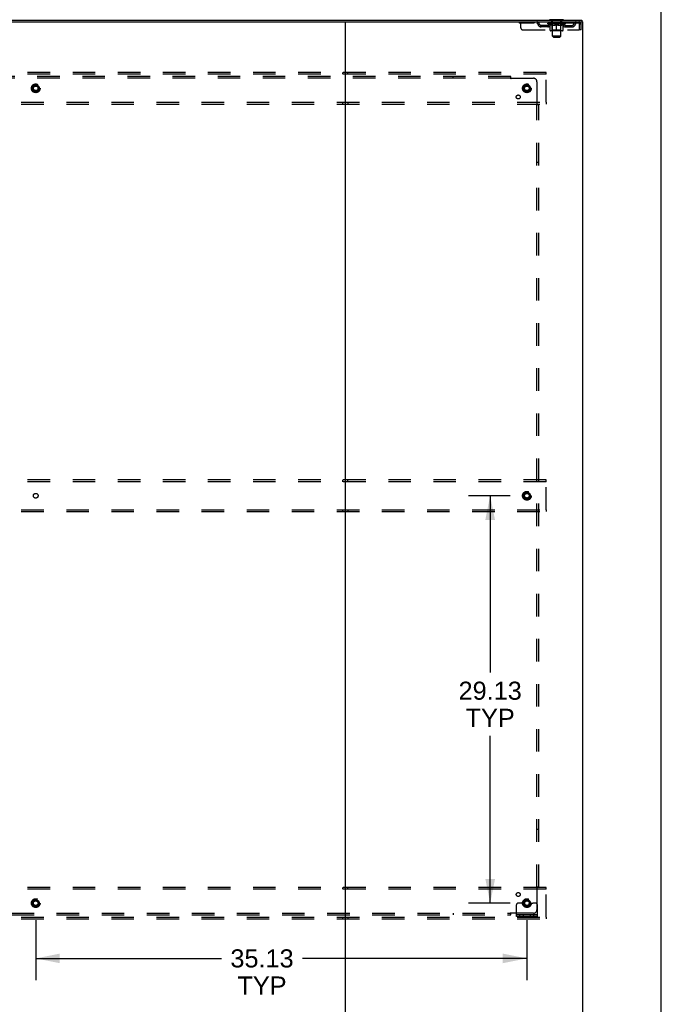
# Model space of a CAD drawing. Header units: inches. Extents: x 0 to 293, y 0 to 190.
# Tile 103 of 104: x 247 to 293, y 64 to 134. Entities that reach past the tile are written whole.
import ezdxf

# ---------------------------------------------------------------- set-up
doc = ezdxf.new("R2010")
doc.units = ezdxf.units.IN
doc.header["$LTSCALE"] = 16.12069
doc.header["$MEASUREMENT"] = 0
doc.linetypes.add('DOT', pattern=[0.2, 0.1, -0.1])
doc.linetypes.add('HIDDEN', pattern=[0.2, 0.1, -0.1])
doc.layers.get('0').update_dxf_attribs({"linetype": 'CONTINUOUS'})
for name, color, linetype in [('DEFAULT_2', 8, 'HIDDEN'), ('DIMENSIONS', 7, 'CONTINUOUS'), ('SUBPANEL', 7, 'CONTINUOUS')]:
    doc.layers.add(name, color=color, linetype=linetype)
doc.styles.get("Standard").update_dxf_attribs({"font": 'arial.ttf'})
doc.dimstyles.new('DIMSTYLE_1', dxfattribs={"dimtxt": 1.293103, "dimasz": 1.724138, "dimexe": 0.09, "dimexo": 0.07, "dimgap": 0.0375, "dimtad": 0, "dimtih": 1, "dimtoh": 1, "dimzin": 4, "dimdsep": 46, "dimtxsty": 'Standard', "dimblk": '_FILLED', "dimblk1": '_FILLED', "dimblk2": '_FILLED', "dimcen": 0.09, "dimadec": 3, "dimazin": 1, "dimtfac": 1, "dimtdec": 3, "dimtofl": 0, "dimtmove": 0, "dimatfit": 3, "dimldrblk": '_FILLED', "dimfxl": 0, "dimtolj": 1, "dimtzin": 4, "dimarcsym": 0})

# ---------------------------------------------------------------- blocks, each defined once
blk = doc.blocks.new('_FILLED')
at = {"color": 0, "linetype": 'ByBlock'}
blk.add_solid([(0, 0), (-1, 0.2), (-1, -0.2)], dxfattribs=at)
blk = doc.blocks.new('*D6')
at = {"layer": 'DIMENSIONS', "color": 2, "linetype": 'Continuous'}
for p, q in [((248.368, 69.53), (248.368, 65.236)), ((283.493, 69.53), (283.493, 65.236)), ((248.368, 66.788), (261.645, 66.788)), ((283.493, 66.788), (267.457, 66.788))]:
    blk.add_line(p, q, dxfattribs=at)
at = {"layer": 'DIMENSIONS', "color": 2, "linetype": 'Continuous', "xscale": 1.724137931, "yscale": 1.724137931, "zscale": 1.724137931, "rotation": 180}
blk.add_blockref('_FILLED', (248.368, 66.788), dxfattribs=at)
at = {"layer": 'DIMENSIONS', "color": 2, "linetype": 'Continuous', "xscale": 1.724137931, "yscale": 1.724137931, "zscale": 1.724137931}
blk.add_blockref('_FILLED', (283.493, 66.788), dxfattribs=at)
at = {"layer": 'DIMENSIONS', "color": 2, "linetype": 'Continuous', "insert": (264.551, 67.434), "char_height": 1.2931, "width": 4.51865, "attachment_point": 2, "line_spacing_factor": 0.9}
blk.add_mtext('35.13\\PTYP', dxfattribs=at)
blk = doc.blocks.new('*D15')
at = {"layer": 'DIMENSIONS', "color": 2, "linetype": 'Continuous'}
for p, q in [((282.286, 99.862), (279.314, 99.862)), ((280.866, 99.862), (280.866, 87.217)), ((280.866, 70.737), (280.866, 82.691)), ((282.286, 70.737), (279.314, 70.737))]:
    blk.add_line(p, q, dxfattribs=at)
at = {"layer": 'DIMENSIONS', "color": 2, "linetype": 'Continuous', "xscale": 1.724137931, "yscale": 1.724137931, "zscale": 1.724137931}
for p, rotation in [((280.866, 99.862), 90), ((280.866, 70.737), 270)]:
    blk.add_blockref('_FILLED', p, dxfattribs=dict(at, rotation=rotation))
at = {"layer": 'DIMENSIONS', "color": 2, "linetype": 'Continuous', "insert": (280.866, 86.571), "char_height": 1.2931, "width": 4.51865, "attachment_point": 2, "line_spacing_factor": 0.9}
blk.add_mtext('29.13\\PTYP', dxfattribs=at)

msp = doc.modelspace()

# ---------------------------------------------------------------- linework, layer by layer
at = {"color": 7, "linetype": 'Continuous'}
for p, q in [((293.103, 0), (293.103, 189.655)), ((209.805, 133.862), (287.43, 133.862)), ((226.827, 133.737), (270.408, 133.737)), ((270.493, 133.737), (270.493, 61.987)), ((270.577, 133.737), (287.493, 133.737)), ((286.118, 133.892), (285.118, 133.892)), ((285.118, 133.892), (285.118, 133.862)), ((286.118, 133.892), (286.118, 133.862)), ((287.43, 133.862), (287.43, 133.737)), ((287.493, 61.987), (287.493, 133.737))]:
    msp.add_line(p, q, dxfattribs=at)
at = {"color": 3, "linetype": 'Continuous'}
msp.add_line((270.408, 133.737), (270.577, 133.737), dxfattribs=at)
at = {"layer": 'DEFAULT_2', "color": 8, "linetype": 'HIDDEN'}
for p, q in [((282.93, 133.737), (282.93, 133.633)), ((283.055, 133.3), (283.055, 133.737)), ((284.03, 133.737), (284.03, 133.633)), ((285.18, 133.633), (285.18, 133.737)), ((285.215, 133.892), (285.215, 133.862)), ((285.253, 133.802), (285.253, 133.882)), ((285.323, 133.792), (285.263, 133.792)), ((285.318, 132.711), (285.318, 133.782)), ((285.973, 133.792), (285.913, 133.792)), ((285.918, 132.711), (285.918, 133.782)), ((285.983, 133.802), (285.983, 133.882)), ((286.021, 133.892), (286.021, 133.862)), ((286.055, 133.633), (286.055, 133.737)), ((287.201, 133.737), (287.201, 133.633)), ((287.201, 133.633), (282.93, 133.633)), ((283.18, 133.175), (287.234, 133.175)), ((284.986, 133.486), (284.503, 133.486)), ((284.503, 133.382), (284.503, 133.486)), ((284.986, 133.382), (284.503, 133.382)), ((284.753, 133.382), (284.753, 133.486)), ((284.984, 133.608), (284.984, 133.654)), ((286.251, 133.608), (284.984, 133.608)), ((285.144, 133.496), (284.984, 133.608)), ((284.994, 133.648), (284.994, 133.654)), ((285.003, 133.644), (285.003, 133.648)), ((285.003, 133.644), (286.233, 133.644)), ((285.012, 133.644), (285.012, 133.648)), ((285.013, 133.644), (285.013, 133.648)), ((285.023, 133.648), (285.023, 133.654)), ((285.039, 133.644), (285.039, 133.648)), ((285.041, 133.644), (285.041, 133.648)), ((285.069, 133.648), (285.069, 133.654)), ((285.084, 133.644), (285.084, 133.648)), ((285.086, 133.644), (285.086, 133.648)), ((285.291, 133.647), (285.089, 133.647)), ((285.133, 133.648), (285.133, 133.654)), ((285.134, 133.644), (285.134, 133.647)), ((285.135, 133.644), (285.135, 133.647)), ((285.138, 133.644), (285.138, 133.647)), ((285.144, 133.496), (285.154, 133.496)), ((285.145, 133.644), (285.145, 133.648)), ((285.145, 133.644), (285.145, 133.647)), ((285.148, 133.644), (285.148, 133.648)), ((285.152, 133.644), (285.152, 133.648)), ((285.154, 133.133), (285.154, 133.539)), ((285.156, 133.644), (285.156, 133.647)), ((285.17, 133.644), (285.17, 133.647)), ((285.188, 133.644), (285.188, 133.647)), ((285.189, 133.644), (285.189, 133.65)), ((286.044, 133.096), (285.191, 133.096)), ((285.209, 133.644), (285.209, 133.647)), ((285.211, 133.648), (285.211, 133.654)), ((285.22, 133.644), (285.22, 133.648)), ((285.224, 133.644), (285.224, 133.648)), ((285.234, 133.644), (285.234, 133.647)), ((285.245, 133.644), (285.245, 133.652)), ((285.26, 133.644), (285.26, 133.647)), ((285.264, 133.644), (285.264, 133.647)), ((285.305, 133.136), (285.265, 133.096)), ((285.291, 133.644), (285.291, 133.647)), ((285.358, 133.647), (285.296, 133.647)), ((285.297, 133.496), (285.476, 133.496)), ((285.301, 133.648), (285.301, 133.654)), ((285.305, 133.136), (285.305, 133.604)), ((285.93, 133.136), (285.305, 133.136)), ((285.308, 133.644), (285.308, 133.648)), ((285.313, 133.644), (285.313, 133.648)), ((285.319, 133.644), (285.319, 133.653)), ((285.323, 133.644), (285.323, 133.647)), ((285.334, 133.644), (285.334, 133.647)), ((285.358, 133.644), (285.358, 133.647)), ((285.433, 133.647), (285.374, 133.647)), ((285.394, 133.644), (285.394, 133.647)), ((285.401, 133.648), (285.401, 133.654)), ((285.405, 133.644), (285.405, 133.648)), ((285.407, 133.644), (285.407, 133.654)), ((285.41, 133.644), (285.41, 133.648)), ((285.417, 133.644), (285.417, 133.648)), ((285.433, 133.644), (285.433, 133.647)), ((285.513, 133.647), (285.459, 133.647)), ((285.472, 133.644), (285.472, 133.647)), ((285.503, 133.647), (285.581, 133.652)), ((285.508, 133.654), (285.508, 133.654)), ((285.508, 133.648), (285.508, 133.654)), ((285.508, 133.648), (285.508, 133.654)), ((285.508, 133.644), (285.508, 133.648)), ((285.512, 133.644), (285.512, 133.648)), ((285.513, 133.644), (285.513, 133.647)), ((285.514, 133.644), (285.514, 133.648)), ((285.549, 133.647), (285.613, 133.647)), ((285.554, 133.644), (285.554, 133.647)), ((285.56, 133.647), (285.56, 133.651)), ((285.581, 133.647), (285.581, 133.652)), ((285.597, 133.644), (285.597, 133.647)), ((285.615, 133.648), (285.615, 133.648)), ((285.615, 133.644), (285.615, 133.648)), ((285.615, 133.644), (285.615, 133.648)), ((285.618, 133.654), (285.732, 133.647)), ((285.618, 133.648), (285.618, 133.654)), ((285.618, 133.096), (285.618, 133.54)), ((285.62, 133.644), (285.62, 133.648)), ((285.62, 133.644), (285.62, 133.648)), ((285.62, 133.648), (285.62, 133.648)), ((285.639, 133.647), (285.687, 133.647)), ((285.639, 133.644), (285.639, 133.647)), ((285.681, 133.644), (285.681, 133.647)), ((285.722, 133.644), (285.722, 133.648)), ((285.722, 133.647), (285.777, 133.647)), ((285.722, 133.644), (285.722, 133.647)), ((285.723, 133.644), (285.723, 133.648)), ((285.727, 133.654), (285.728, 133.654)), ((285.727, 133.648), (285.727, 133.654)), ((285.727, 133.644), (285.727, 133.648)), ((285.728, 133.648), (285.728, 133.654)), ((285.759, 133.496), (285.939, 133.496)), ((285.764, 133.644), (285.764, 133.647)), ((285.803, 133.647), (285.862, 133.647)), ((285.803, 133.644), (285.803, 133.647)), ((285.818, 133.644), (285.818, 133.648)), ((285.825, 133.644), (285.825, 133.648)), ((285.828, 133.644), (285.828, 133.654)), ((285.831, 133.644), (285.831, 133.648)), ((285.834, 133.648), (285.834, 133.654)), ((285.842, 133.644), (285.842, 133.647)), ((285.878, 133.647), (285.94, 133.647)), ((285.878, 133.644), (285.878, 133.647)), ((285.902, 133.644), (285.902, 133.647)), ((285.913, 133.644), (285.913, 133.647)), ((285.917, 133.644), (285.917, 133.653)), ((285.923, 133.644), (285.923, 133.648)), ((285.928, 133.644), (285.928, 133.648)), ((285.93, 133.136), (285.93, 133.604)), ((285.93, 133.136), (285.97, 133.096)), ((285.934, 133.648), (285.934, 133.654)), ((285.945, 133.647), (286.146, 133.647)), ((285.945, 133.644), (285.945, 133.647)), ((285.972, 133.644), (285.972, 133.647)), ((285.975, 133.644), (285.975, 133.647)), ((285.99, 133.644), (285.99, 133.652)), ((286.002, 133.644), (286.002, 133.647)), ((286.011, 133.644), (286.011, 133.648)), ((286.015, 133.644), (286.015, 133.648)), ((286.025, 133.648), (286.025, 133.654)), ((286.026, 133.644), (286.026, 133.647)), ((286.047, 133.644), (286.047, 133.65)), ((286.047, 133.644), (286.047, 133.647)), ((286.065, 133.644), (286.065, 133.647)), ((286.079, 133.644), (286.079, 133.647)), ((286.081, 133.133), (286.081, 133.539)), ((286.081, 133.496), (286.092, 133.496)), ((286.084, 133.644), (286.084, 133.648)), ((286.087, 133.644), (286.087, 133.648)), ((286.09, 133.644), (286.09, 133.647)), ((286.091, 133.644), (286.091, 133.648)), ((286.092, 133.496), (286.251, 133.608)), ((286.098, 133.644), (286.098, 133.647)), ((286.101, 133.644), (286.101, 133.647)), ((286.101, 133.644), (286.101, 133.647)), ((286.103, 133.648), (286.103, 133.654)), ((286.149, 133.644), (286.149, 133.648)), ((286.152, 133.644), (286.152, 133.648)), ((286.166, 133.648), (286.166, 133.654)), ((286.195, 133.644), (286.195, 133.648)), ((286.197, 133.644), (286.197, 133.648)), ((286.213, 133.648), (286.213, 133.654)), ((286.223, 133.644), (286.223, 133.648)), ((286.224, 133.644), (286.224, 133.648)), ((286.233, 133.644), (286.233, 133.648)), ((286.241, 133.648), (286.241, 133.654)), ((286.249, 133.486), (286.732, 133.486)), ((286.249, 133.382), (286.732, 133.382)), ((286.251, 133.608), (286.251, 133.654)), ((286.482, 133.382), (286.482, 133.486)), ((286.732, 133.382), (286.732, 133.486)), ((287.229, 133.584), (287.234, 133.57)), ((287.234, 133.57), (287.234, 133.175)), ((287.368, 133.57), (287.264, 133.57)), ((287.264, 133.175), (287.264, 133.57)), ((287.368, 133.175), (287.264, 133.175)), ((287.368, 133.175), (287.368, 133.57)), ((285.918, 132.711), (285.318, 132.711)), ((285.387, 132.642), (285.318, 132.711)), ((285.387, 132.642), (285.849, 132.642)), ((285.849, 132.642), (285.918, 132.711)), ((284.868, 130.112), (211.868, 130.112)), ((284.868, 129.987), (211.868, 129.987)), ((270.305, 130.112), (270.305, 129.987)), ((270.68, 129.987), (270.68, 130.112)), ((284.868, 129.987), (284.868, 130.112)), ((284.868, 127.987), (284.868, 129.987)), ((211.868, 127.987), (284.868, 127.987)), ((211.868, 127.862), (284.868, 127.862)), ((270.305, 127.987), (270.305, 127.862)), ((270.68, 127.987), (270.68, 127.862)), ((284.868, 127.987), (284.868, 127.862)), ((284.868, 100.987), (211.868, 100.987)), ((284.868, 100.862), (211.868, 100.862)), ((270.305, 100.987), (270.305, 100.862)), ((270.68, 100.862), (270.68, 100.987)), ((284.868, 100.862), (284.868, 100.987)), ((284.868, 98.862), (284.868, 100.862)), ((211.868, 98.862), (284.868, 98.862)), ((211.868, 98.737), (284.868, 98.737)), ((270.305, 98.862), (270.305, 98.737)), ((270.68, 98.862), (270.68, 98.737)), ((284.868, 98.862), (284.868, 98.737)), ((284.868, 71.862), (211.868, 71.862)), ((270.305, 71.862), (270.305, 71.737)), ((270.68, 71.737), (270.68, 71.862)), ((284.868, 71.737), (284.868, 71.862)), ((284.868, 71.737), (211.868, 71.737)), ((284.868, 69.737), (284.868, 71.737)), ((282.743, 69.79), (282.743, 70.612)), ((282.957, 70.737), (282.868, 70.737)), ((283.078, 70.737), (282.957, 70.737)), ((283.318, 70.737), (283.078, 70.737)), ((283.668, 70.737), (283.907, 70.737)), ((284.029, 70.737), (283.907, 70.737)), ((284.118, 70.737), (284.029, 70.737)), ((284.243, 69.79), (284.243, 70.612)), ((211.868, 69.737), (284.868, 69.737)), ((270.305, 69.737), (270.305, 69.612)), ((270.68, 69.737), (270.68, 69.612)), ((284.243, 69.894), (282.743, 69.894)), ((284.243, 69.79), (282.743, 69.79)), ((282.99, 69.79), (282.99, 69.894)), ((283.246, 69.79), (283.246, 69.894)), ((283.74, 69.79), (283.74, 69.894)), ((283.996, 69.79), (283.996, 69.894)), ((284.868, 69.737), (284.868, 69.612)), ((211.868, 69.612), (284.868, 69.612))]:
    msp.add_line(p, q, dxfattribs=at)
for points in [[(287.205, 133.733), (287.203, 133.736), (287.201, 133.737)], [(285.304, 133.496), (285.279, 133.501), (285.255, 133.506), (285.23, 133.513), (285.205, 133.521), (285.18, 133.529), (285.154, 133.539)], [(285.154, 133.538), (285.179, 133.529), (285.203, 133.52), (285.227, 133.513), (285.25, 133.506), (285.273, 133.501), (285.297, 133.496)], [(285.618, 133.54), (285.592, 133.53), (285.566, 133.521), (285.541, 133.513), (285.516, 133.506), (285.491, 133.501), (285.467, 133.496)], [(285.476, 133.496), (285.5, 133.501), (285.523, 133.506), (285.546, 133.513), (285.57, 133.52), (285.594, 133.529), (285.618, 133.538)], [(285.769, 133.496), (285.744, 133.501), (285.719, 133.506), (285.694, 133.513), (285.669, 133.521), (285.643, 133.53), (285.618, 133.54)], [(285.618, 133.538), (285.642, 133.529), (285.666, 133.52), (285.689, 133.513), (285.713, 133.506), (285.736, 133.501), (285.759, 133.496)], [(286.081, 133.539), (286.055, 133.529), (286.03, 133.52), (286.005, 133.513), (285.98, 133.506), (285.956, 133.5), (285.931, 133.496)], [(285.939, 133.496), (285.962, 133.501), (285.986, 133.506), (286.009, 133.513), (286.033, 133.52), (286.057, 133.529), (286.081, 133.538)], [(287.215, 133.62), (287.212, 133.624), (287.21, 133.627), (287.208, 133.63), (287.205, 133.632), (287.203, 133.633), (287.201, 133.633)], [(287.205, 133.733), (287.208, 133.728), (287.21, 133.721), (287.212, 133.712), (287.215, 133.701), (287.217, 133.688), (287.22, 133.674), (287.222, 133.659), (287.224, 133.643), (287.227, 133.625), (287.229, 133.607), (287.231, 133.589), (287.234, 133.57)], [(287.215, 133.62), (287.217, 133.615), (287.22, 133.61), (287.222, 133.604), (287.224, 133.598), (287.227, 133.591), (287.229, 133.584)]]:
    msp.add_lwpolyline(points, dxfattribs=at)
for centre, radius in [((248.368, 128.987), 0.312), ((248.368, 128.987), 0.188), ((248.368, 128.987), 0.165), ((283.493, 128.987), 0.312), ((283.493, 128.987), 0.188), ((283.493, 128.987), 0.165), ((283.493, 99.862), 0.312), ((283.493, 99.862), 0.188), ((283.493, 99.862), 0.165), ((248.368, 70.737), 0.312), ((248.368, 70.737), 0.188), ((248.368, 70.737), 0.165), ((283.493, 70.737), 0.312), ((283.493, 70.737), 0.188), ((283.493, 70.737), 0.165)]:
    msp.add_circle(centre, radius, dxfattribs=at)
at = {"layer": 'DEFAULT_2', "color": 8, "linetype": 'DOT'}
for centre in [(248.368, 128.987), (283.493, 128.987), (248.368, 99.862), (283.493, 99.862), (248.368, 70.737), (283.493, 70.737)]:
    msp.add_circle(centre, 0.17, dxfattribs=at)
at = {"layer": 'DEFAULT_2', "color": 8, "linetype": 'HIDDEN'}
for centre, radius, start, end in [((284.214, 133.57), 0.167, 8.07163, 90), ((285.275, 133.57), 0.167, 90, 171.92837), ((285.243, 133.882), 0.01, 0, 90), ((285.263, 133.802), 0.01, 180, 270), ((285.308, 133.782), 0.01, 0, 90), ((285.928, 133.782), 0.01, 90, 180), ((285.96, 133.57), 0.167, 8.07163, 90), ((285.973, 133.802), 0.01, 270, 360), ((285.993, 133.882), 0.01, 90, 180), ((287.021, 133.57), 0.167, 90, 171.92837), ((287.201, 133.57), 0.167, 0, 90), ((283.18, 133.3), 0.125, 180, 270), ((284.214, 133.571), 0.0625, 7.98631, 90), ((284.503, 133.611), 0.229, 187.98631, 270), ((284.503, 133.611), 0.125, 188.07163, 270), ((284.986, 133.611), 0.125, 270, 351.92837), ((284.986, 133.611), 0.229, 270, 352.01369), ((285.191, 133.133), 0.0371, 180, 270), ((285.275, 133.571), 0.0625, 90, 172.01369), ((285.265, 133.604), 0.0398, 0, 90), ((285.97, 133.604), 0.0398, 90, 180), ((285.961, 133.571), 0.0625, 7.98631, 90), ((286.249, 133.611), 0.229, 187.98631, 270), ((286.044, 133.133), 0.0371, 270, 360), ((286.249, 133.611), 0.125, 188.07163, 270), ((286.732, 133.611), 0.125, 270, 351.92837), ((286.732, 133.611), 0.229, 270, 352.01369), ((287.021, 133.571), 0.0625, 90, 172.01369), ((287.201, 133.57), 0.063, 0, 90), ((282.868, 70.612), 0.125, 90, 180), ((283.493, 70.737), 0.175, 180, 360), ((284.118, 70.612), 0.125, 0, 90)]:
    msp.add_arc(centre, radius, start, end, dxfattribs=at)
for centre, major_axis, ratio, start_param, end_param in [((285.618, 133.654), (0.633, 0.007), 0.05963, 2.96643, 3.140963), ((284.965, 133.642), (0.198, 0), 0.060556, 0.430652, 1.470503), ((285.618, 133.654), (0.633, 0), 0.060556, -3.141593, -2.96706), ((284.965, 133.636), (0.198, 0.002), 0.05963, 1.376596, 1.469874), ((285.618, 133.654), (0.633, 0.013), 0.05688, 2.791345, 2.965878), ((284.94, 133.642), (0.198, 0.002), 0.05963, 0.25549, 1.295341), ((285.009, 133.642), (0.198, -0.002), 0.05963, 0.605815, 1.645666), ((285.618, 133.654), (0.633, -0.007), 0.05963, -2.96643, -2.791898), ((285.009, 133.636), (0.198, 0), 0.060556, 1.551758, 1.645036), ((284.94, 133.636), (0.198, 0.004), 0.05688, 1.20151, 1.294789), ((285.01, 133.638), (0.164, 0.002), 0.05963, 1.065228, 1.614276), ((284.99, 133.638), (0.164, 0.003), 0.05688, 0.890143, 1.43919), ((285.048, 133.638), (0.164, 0), 0.060556, 1.240391, 1.789438), ((285.618, 133.654), (0.633, 0.019), 0.052395, 2.616403, 2.790936), ((284.937, 133.642), (0.198, 0.004), 0.05688, 0.080405, 1.120256), ((285.071, 133.642), (0.198, -0.004), 0.05688, 0.7809, 1.820751), ((285.618, 133.654), (0.633, -0.013), 0.05688, -2.791345, -2.616812), ((285.071, 133.636), (0.198, -0.002), 0.05963, 1.72692, 1.820198), ((284.937, 133.636), (0.198, 0.006), 0.052395, 1.026568, 1.119847), ((284.99, 133.638), (0.164, 0.005), 0.052395, 0.715201, 1.264248), ((285.104, 133.638), (0.164, -0.002), 0.05963, 1.415553, 1.9646), ((285.618, 133.654), (0.633, 0.025), 0.046319, 2.441654, 2.616187), ((285.151, 133.642), (0.198, -0.006), 0.052395, 0.955842, 1.995693), ((285.618, 133.654), (0.633, -0.019), 0.052395, -2.616403, -2.44187), ((284.954, 133.642), (0.198, 0.006), 0.052395, -0.094537, 0.945314), ((285.151, 133.636), (0.198, -0.004), 0.05688, 1.902006, 1.995284), ((284.954, 133.636), (0.198, 0.008), 0.046319, 0.851819, 0.945098), ((285.008, 133.638), (0.164, 0.006), 0.046319, 0.540452, 1.089499), ((285.175, 133.638), (0.164, -0.003), 0.05688, 1.590638, 2.139686), ((285.618, 133.654), (0.633, 0.029), 0.038841, 2.267123, 2.441656), ((285.244, 133.642), (0.198, -0.008), 0.046319, 1.130591, 2.170442), ((284.991, 133.642), (0.198, 0.008), 0.046319, -0.269286, 0.770565), ((285.618, 133.654), (0.633, -0.025), 0.046319, -2.441654, -2.267121), ((285.244, 133.636), (0.198, -0.006), 0.052395, 2.076947, 2.170226), ((284.991, 133.636), (0.198, 0.009), 0.038841, 0.677289, 0.770567), ((285.045, 133.638), (0.164, 0.008), 0.038841, 0.365921, 0.914969), ((285.259, 133.638), (0.164, -0.005), 0.052395, 1.76558, 2.314627), ((285.618, 133.654), (0.633, 0.033), 0.030195, 2.09281, 2.267343), ((285.349, 133.642), (0.198, -0.009), 0.038841, 1.305122, 2.344973), ((285.047, 133.642), (0.198, 0.009), 0.038841, -0.443817, 0.596034), ((285.618, 133.654), (0.633, -0.029), 0.038841, -2.267123, -2.092591), ((285.349, 133.636), (0.198, -0.008), 0.046319, 2.251696, 2.344975), ((285.047, 133.636), (0.198, 0.01), 0.030195, 0.502975, 0.596254), ((285.099, 133.638), (0.164, 0.009), 0.030195, 0.191608, 0.740655), ((285.355, 133.638), (0.164, -0.006), 0.046319, 1.940329, 2.489376), ((285.12, 133.642), (0.198, 0.01), 0.030195, -0.61813, 0.421721), ((285.618, 133.654), (0.633, 0.036), 0.020645, 1.918687, 2.09322), ((285.462, 133.642), (0.198, -0.01), 0.030195, 1.479435, 2.519286), ((285.618, 133.654), (0.633, -0.033), 0.030195, -2.09281, -1.918277), ((285.462, 133.636), (0.198, -0.009), 0.038841, 2.426227, 2.519505), ((285.12, 133.636), (0.198, 0.011), 0.020645, 0.328852, 0.422131), ((285.169, 133.638), (0.164, 0.009), 0.020645, 0.017485, 0.566532), ((285.458, 133.638), (0.164, -0.008), 0.038841, 2.11486, 2.663907), ((285.209, 133.642), (0.198, 0.011), 0.020645, -0.792253, 0.247598), ((285.618, 133.654), (0.633, 0.038), 0.010478, 1.744704, 1.919237), ((285.58, 133.642), (0.198, -0.011), 0.020645, 1.653558, 2.693409), ((285.618, 133.654), (0.633, -0.036), 0.020645, -1.918687, -1.744154), ((285.58, 133.636), (0.198, -0.01), 0.030195, 2.60054, 2.693819), ((285.209, 133.636), (0.198, 0.012), 0.010478, 0.154869, 0.248148), ((285.253, 133.638), (0.164, 0.01), 0.010478, 6.126688, 6.675735), ((285.567, 133.638), (0.164, -0.009), 0.030195, 2.289173, 2.83822), ((285.31, 133.642), (0.198, 0.012), 0.010478, -0.966236, -0.000846), ((285.698, 133.642), (0.198, -0.012), 0.010478, 1.827541, 2.867392), ((285.618, 133.654), (0.633, -0.038), 0.010478, -1.744704, -1.570171), ((285.698, 133.636), (0.198, -0.011), 0.020645, 2.774664, 2.867942), ((285.676, 133.638), (0.164, -0.009), 0.020645, 2.463296, 3.012344), ((285.537, 133.642), (0.198, 0.012), 0.010478, 0.274201, 1.314052), ((285.451, 133.638), (0.164, 0.01), 0.010478, -0.000298, 0.504314), ((285.421, 133.636), (0.198, 0.012), 0.010478, 0.192946, 0.399283), ((285.618, 133.654), (0.633, 0.038), 0.010478, -1.578586, -1.396888), ((285.815, 133.636), (0.198, -0.012), 0.010478, 2.948646, 3.041925), ((285.785, 133.638), (0.164, -0.01), 0.010478, 2.637279, 3.142076), ((285.656, 133.642), (0.198, 0.011), 0.020645, 0.448184, 1.488034), ((285.559, 133.638), (0.164, 0.009), 0.020645, 0.129249, 0.678296), ((285.537, 133.636), (0.198, 0.011), 0.020645, 0.273651, 0.366929), ((285.925, 133.642), (0.198, -0.012), 0.010478, -3.140747, -2.175357), ((285.618, 133.654), (0.633, 0.036), 0.020645, -1.397439, -1.222906), ((285.618, 133.654), (0.633, -0.038), 0.010478, 1.222355, 1.396888), ((285.774, 133.642), (0.198, 0.01), 0.030195, 0.622307, 1.662158), ((285.669, 133.638), (0.164, 0.009), 0.030195, 0.303372, 0.852419), ((285.982, 133.638), (0.164, -0.01), 0.010478, 2.749043, 3.29809), ((286.026, 133.642), (0.198, -0.011), 0.020645, 2.893995, 3.933846), ((285.656, 133.636), (0.198, 0.01), 0.030195, 0.447774, 0.541052), ((286.026, 133.636), (0.198, -0.012), 0.010478, 2.893445, 2.986723), ((285.618, 133.654), (0.633, 0.033), 0.030195, -1.223315, -1.048783), ((285.618, 133.654), (0.633, -0.036), 0.020645, 1.048373, 1.222906), ((285.886, 133.642), (0.198, 0.009), 0.038841, 0.79662, 1.836471), ((285.777, 133.638), (0.164, 0.008), 0.038841, 0.477686, 1.026733), ((286.066, 133.638), (0.164, -0.009), 0.020645, 2.57506, 3.124108), ((286.115, 133.642), (0.198, -0.01), 0.030195, 2.719872, 3.759723), ((285.991, 133.642), (0.198, 0.008), 0.046319, 0.971151, 2.011002), ((285.774, 133.636), (0.198, 0.009), 0.038841, 0.622087, 0.715366), ((286.115, 133.636), (0.198, -0.011), 0.020645, 2.719462, 2.812741), ((285.618, 133.654), (0.633, 0.029), 0.038841, -1.049002, -0.874469), ((285.618, 133.654), (0.633, -0.033), 0.030195, 0.87425, 1.048783), ((285.881, 133.638), (0.164, 0.006), 0.046319, 0.652216, 1.201263), ((286.085, 133.642), (0.198, 0.006), 0.052395, 1.1459, 2.185751), ((286.136, 133.638), (0.164, -0.009), 0.030195, 2.400937, 2.949985), ((286.189, 133.642), (0.198, -0.009), 0.038841, 2.545558, 3.585409), ((285.976, 133.638), (0.164, 0.005), 0.052395, 0.826965, 1.376012), ((285.886, 133.636), (0.198, 0.008), 0.046319, 0.796618, 0.889896), ((286.189, 133.636), (0.198, -0.01), 0.030195, 2.545339, 2.638617), ((286.164, 133.642), (0.198, 0.004), 0.05688, 1.320842, 2.360692), ((285.618, 133.654), (0.633, 0.025), 0.046319, -0.874471, -0.699939), ((285.618, 133.654), (0.633, -0.029), 0.038841, 0.699936, 0.874469), ((286.245, 133.642), (0.198, -0.008), 0.046319, 2.371028, 3.410879), ((286.19, 133.638), (0.164, -0.008), 0.038841, 2.226624, 2.775671), ((286.227, 133.642), (0.198, 0.002), 0.05963, 1.495927, 2.535778), ((286.061, 133.638), (0.164, 0.003), 0.05688, 1.001907, 1.550954), ((286.282, 133.642), (0.198, -0.006), 0.052395, 2.196279, 3.23613), ((285.991, 133.636), (0.198, 0.006), 0.052395, 0.971367, 1.064645), ((286.227, 133.638), (0.164, -0.006), 0.046319, 2.052093, 2.601141), ((286.271, 133.642), (0.198, 0), 0.060556, 1.671089, 2.71094), ((286.245, 133.636), (0.198, -0.009), 0.038841, 2.371026, 2.464304), ((286.299, 133.642), (0.198, -0.004), 0.05688, 2.021337, 3.061188), ((285.618, 133.654), (0.633, 0.019), 0.052395, -0.699723, -0.52519), ((285.618, 133.654), (0.633, -0.025), 0.046319, 0.525406, 0.699939), ((286.295, 133.642), (0.198, -0.002), 0.05963, 1.846251, 2.886102), ((286.132, 133.638), (0.164, 0.002), 0.05963, 1.176993, 1.72604), ((286.246, 133.638), (0.164, -0.005), 0.052395, 1.877344, 2.426392), ((286.187, 133.638), (0.164, 0), 0.060556, 1.352155, 1.901202), ((286.245, 133.638), (0.164, -0.003), 0.05688, 1.702402, 2.25145), ((286.225, 133.638), (0.164, -0.002), 0.05963, 1.527317, 2.076364), ((286.085, 133.636), (0.198, 0.004), 0.05688, 1.146309, 1.239587), ((286.282, 133.636), (0.198, -0.008), 0.046319, 2.196495, 2.289773), ((285.618, 133.654), (0.633, 0.013), 0.05688, -0.524781, -0.350248), ((285.618, 133.654), (0.633, -0.019), 0.052395, 0.350657, 0.52519), ((286.164, 133.636), (0.198, 0.002), 0.05963, 1.321394, 1.414673), ((286.299, 133.636), (0.198, -0.006), 0.052395, 2.021746, 2.115024), ((285.618, 133.654), (0.633, 0.007), 0.05963, -0.349695, -0.175162), ((285.618, 133.654), (0.633, -0.013), 0.05688, 0.175715, 0.350248), ((286.227, 133.636), (0.198, 0), 0.060556, 1.496556, 1.589835), ((286.295, 133.636), (0.198, -0.004), 0.05688, 1.846804, 1.940083), ((286.271, 133.636), (0.198, -0.002), 0.05963, 1.671719, 1.764997), ((285.618, 133.654), (0.633, 0), 0.060556, -0.174533, 0), ((285.618, 133.654), (0.633, -0.007), 0.05963, 0.000629, 0.175162)]:
    msp.add_ellipse(centre, major_axis=major_axis, ratio=ratio, start_param=start_param, end_param=end_param, dxfattribs=at)
at = {"layer": 'SUBPANEL', "color": 8, "linetype": 'HIDDEN'}
for p, q in [((282.336, 129.831), (214.399, 129.831)), ((282.336, 129.706), (214.399, 129.706)), ((278.211, 129.706), (278.211, 129.831)), ((282.336, 129.665), (282.336, 129.831)), ((282.372, 129.706), (283.961, 129.706)), ((284.211, 129.456), (284.211, 127.866)), ((284.171, 127.831), (284.336, 127.831)), ((284.211, 71.894), (284.211, 127.831)), ((284.23, 127.848), (284.223, 127.855)), ((284.336, 71.894), (284.336, 127.831)), ((284.211, 123.706), (284.336, 123.706)), ((284.211, 76.019), (284.336, 76.019)), ((284.171, 71.894), (284.336, 71.894)), ((284.211, 71.858), (284.211, 70.269)), ((214.399, 70.019), (282.336, 70.019)), ((214.399, 69.894), (282.336, 69.894)), ((278.211, 70.019), (278.211, 69.894)), ((282.336, 69.894), (282.336, 70.059)), ((282.353, 70), (282.361, 70.007)), ((283.961, 70.019), (282.372, 70.019))]:
    msp.add_line(p, q, dxfattribs=at)
for points in [[(282.336, 129.745), (282.338, 129.742), (282.34, 129.74), (282.342, 129.738), (282.343, 129.735), (282.345, 129.733), (282.347, 129.732), (282.348, 129.73), (282.35, 129.728), (282.352, 129.726), (282.353, 129.725), (282.359, 129.72)], [(282.336, 129.665), (282.338, 129.666), (282.34, 129.667), (282.342, 129.667), (282.343, 129.668), (282.345, 129.669), (282.346, 129.671), (282.348, 129.672), (282.349, 129.674), (282.351, 129.675), (282.352, 129.677), (282.354, 129.679), (282.355, 129.68), (282.356, 129.682), (282.358, 129.685), (282.359, 129.687), (282.362, 129.691)], [(282.359, 129.72), (282.361, 129.718), (282.363, 129.716), (282.365, 129.713), (282.367, 129.711), (282.369, 129.71), (282.37, 129.708), (282.372, 129.706)], [(282.362, 129.691), (282.363, 129.694), (282.364, 129.696), (282.366, 129.698), (282.367, 129.7), (282.369, 129.702), (282.37, 129.704), (282.372, 129.706)], [(284.171, 127.831), (284.171, 127.833), (284.172, 127.835), (284.173, 127.836), (284.174, 127.838), (284.175, 127.839), (284.176, 127.841), (284.177, 127.842), (284.179, 127.844), (284.181, 127.845), (284.182, 127.847), (284.184, 127.848), (284.186, 127.849), (284.188, 127.851), (284.19, 127.852), (284.192, 127.853)], [(284.192, 127.853), (284.197, 127.856), (284.199, 127.858), (284.201, 127.859), (284.204, 127.861), (284.206, 127.862), (284.208, 127.863), (284.21, 127.865), (284.211, 127.866)], [(284.223, 127.855), (284.221, 127.857), (284.219, 127.859), (284.217, 127.861), (284.215, 127.863), (284.213, 127.865), (284.211, 127.866)], [(284.25, 127.831), (284.248, 127.833), (284.245, 127.835), (284.243, 127.836), (284.241, 127.838), (284.239, 127.84), (284.237, 127.841), (284.235, 127.843), (284.233, 127.845), (284.232, 127.846), (284.23, 127.848)], [(284.171, 71.894), (284.171, 71.892), (284.172, 71.89), (284.173, 71.888), (284.174, 71.887), (284.175, 71.885), (284.176, 71.884), (284.177, 71.882), (284.179, 71.881), (284.181, 71.879), (284.182, 71.878), (284.184, 71.876), (284.186, 71.875), (284.188, 71.874), (284.19, 71.872), (284.192, 71.871), (284.197, 71.868)], [(284.197, 71.868), (284.199, 71.867), (284.201, 71.865), (284.204, 71.864), (284.206, 71.863), (284.208, 71.861), (284.21, 71.86), (284.211, 71.858)], [(284.225, 71.871), (284.223, 71.869), (284.221, 71.867), (284.219, 71.865), (284.217, 71.863), (284.215, 71.861), (284.213, 71.86), (284.211, 71.858)], [(284.25, 71.894), (284.248, 71.892), (284.245, 71.89), (284.243, 71.888), (284.241, 71.887), (284.239, 71.885), (284.237, 71.883), (284.235, 71.881), (284.233, 71.88), (284.232, 71.878), (284.23, 71.876), (284.225, 71.871)], [(282.336, 70.059), (282.338, 70.059), (282.34, 70.058), (282.342, 70.057), (282.343, 70.056), (282.345, 70.055), (282.346, 70.054), (282.348, 70.052), (282.349, 70.051), (282.351, 70.049), (282.352, 70.048), (282.354, 70.046), (282.355, 70.044), (282.356, 70.042), (282.358, 70.04), (282.359, 70.038)], [(282.336, 69.98), (282.338, 69.982), (282.34, 69.985), (282.342, 69.987), (282.343, 69.989), (282.345, 69.991), (282.347, 69.993), (282.348, 69.995), (282.35, 69.996), (282.352, 69.998), (282.353, 70)], [(282.359, 70.038), (282.362, 70.033), (282.363, 70.031), (282.364, 70.029), (282.366, 70.026), (282.367, 70.024), (282.369, 70.022), (282.37, 70.02), (282.372, 70.019)], [(282.361, 70.007), (282.363, 70.009), (282.365, 70.011), (282.367, 70.013), (282.369, 70.015), (282.37, 70.017), (282.372, 70.019)]]:
    msp.add_lwpolyline(points, dxfattribs=at)
for centre, radius in [((248.368, 128.987), 0.25), ((283.493, 128.987), 0.25), ((282.874, 128.369), 0.141), ((283.493, 99.862), 0.25), ((282.874, 71.356), 0.141), ((248.368, 70.737), 0.25), ((283.493, 70.737), 0.25)]:
    msp.add_circle(centre, radius, dxfattribs=at)
for centre, start, end in [((283.961, 129.456), 0, 90), ((283.961, 70.269), 270, 360)]:
    msp.add_arc(centre, 0.25, start, end, dxfattribs=at)

# ---------------------------------------------------------------- dimensions: what is measured, and where the dimension line sits
at = {"layer": 'DIMENSIONS', "color": 2, "linetype": 'Continuous'}
for base, p1, p2, angle, picture, middle in [((280.865750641, 99.862260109), (279.244026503, 70.737260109), (279.244026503, 99.862260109), 90, '*D15', (280.865750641, 84.954286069)), ((248.367685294, 66.787885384), (283.492685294, 69.600363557), (248.367685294, 69.600363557), 180, '*D6', (264.550811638, 65.818057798))]:
    dim = msp.add_linear_dim(base=base, p1=p1, p2=p2, angle=angle, text='<>\\PTYP', dimstyle='DIMSTYLE_1', dxfattribs=at)
    dim.commit()
    dim.dimension.update_dxf_attribs({"geometry": picture, "text_midpoint": middle, "dimtype": 160})

doc.saveas('drawing.dxf')
